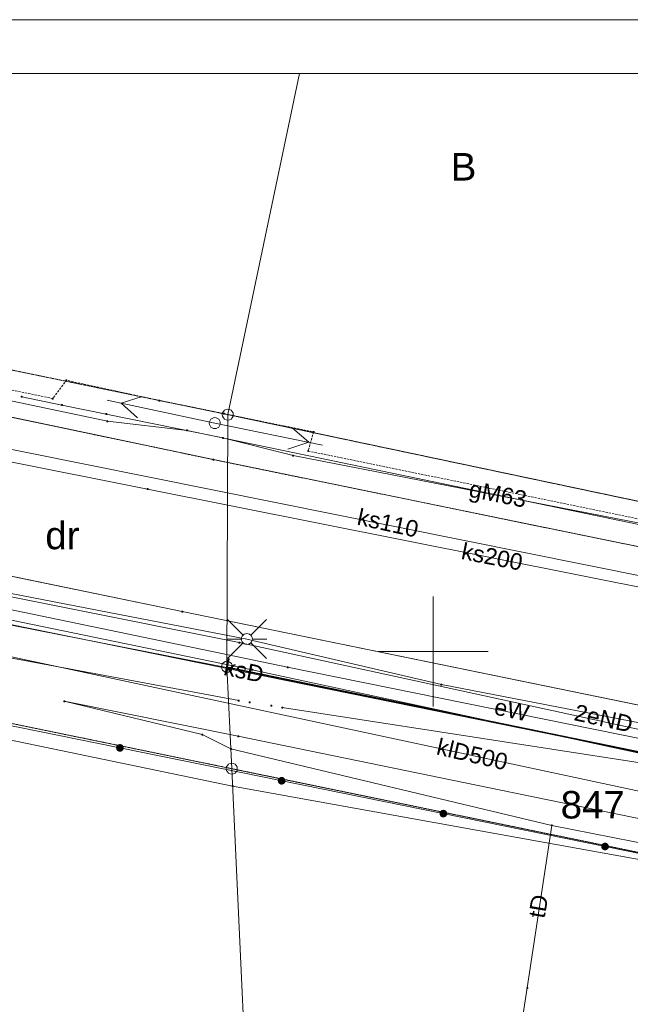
# Paper-space layout 'A-01 PLAN SYTUACYJNY' of a CAD drawing. Header units: millimetres. Extents: x 0 to 900, y 0 to 750.
# Tile 21 of 105: x 58 to 113, y 661 to 750. Entities that reach past the tile are written whole.
import ezdxf
from ezdxf.xclip import XClip

# ---------------------------------------------------------------- set-up
doc = ezdxf.new("R2010")
doc.units = ezdxf.units.MM
doc.header["$MEASUREMENT"] = 0
doc.header["$XCLIPFRAME"] = 0
for name, pattern in [('PRZER1-1', [1, 0.5, -0.5]), ('PRZER2-1', [1.5, 1, -0.5]), ('PRZER3-1', [4000, 3000, -1000])]:
    doc.linetypes.add(name, pattern=pattern)
doc.layers.add('A_Arkusz_Nr_pióra__1', color=7, linetype='Continuous', lineweight=20)
doc.layers.add('A_mapa_Nr_pióra__2', color=8, linetype='Continuous', lineweight=13)
doc.layers.add('A_podrys', color=7, linetype='Continuous')
doc.styles.add('STYL_AUTOMATYCZNY_1', font='arial.ttf')

# ---------------------------------------------------------------- blocks, each defined once
blk = doc.blocks.new('Rysunek_3_3', base_point=(-1239.757, 488.381))
at = {"layer": 'A_mapa_Nr_pióra__2', "linetype": 'Continuous', "lineweight": 13}
for points in [[(66.947, 683.475), (67.038, 683.469), (67.128, 683.486), (67.21, 683.526), (67.279, 683.586), (67.33, 683.662), (67.36, 683.748), (67.366, 683.84), (67.349, 683.929), (67.309, 684.011), (67.249, 684.08), (67.173, 684.131), (67.086, 684.161), (66.995, 684.168), (66.906, 684.15), (66.824, 684.11), (66.755, 684.05), (66.704, 683.974), (66.674, 683.888), (66.667, 683.797), (66.685, 683.707), (66.725, 683.625), (66.785, 683.556), (66.861, 683.505)], [(66.947, 683.475), (67.038, 683.469), (67.128, 683.486), (67.21, 683.526), (67.279, 683.586), (67.33, 683.662), (67.36, 683.748), (67.366, 683.84), (67.349, 683.929), (67.309, 684.011), (67.249, 684.08), (67.173, 684.131), (67.086, 684.161), (66.995, 684.168), (66.906, 684.15), (66.824, 684.11), (66.755, 684.05), (66.704, 683.974), (66.674, 683.888), (66.667, 683.797), (66.685, 683.707), (66.725, 683.625), (66.785, 683.556), (66.861, 683.505)], [(81.647, 680.489), (81.738, 680.482), (81.828, 680.5), (81.91, 680.54), (81.979, 680.6), (82.03, 680.675), (82.059, 680.762), (82.066, 680.853), (82.048, 680.943), (82.008, 681.025), (81.948, 681.094), (81.873, 681.145), (81.786, 681.175), (81.695, 681.181), (81.605, 681.163), (81.523, 681.123), (81.454, 681.063), (81.403, 680.988), (81.373, 680.901), (81.367, 680.81), (81.385, 680.72), (81.425, 680.638), (81.485, 680.569), (81.56, 680.518)], [(81.647, 680.489), (81.738, 680.482), (81.828, 680.5), (81.91, 680.54), (81.979, 680.6), (82.03, 680.675), (82.059, 680.762), (82.066, 680.853), (82.048, 680.943), (82.008, 681.025), (81.948, 681.094), (81.873, 681.145), (81.786, 681.175), (81.695, 681.181), (81.605, 681.163), (81.523, 681.123), (81.454, 681.063), (81.403, 680.988), (81.373, 680.901), (81.367, 680.81), (81.385, 680.72), (81.425, 680.638), (81.485, 680.569), (81.56, 680.518)], [(96.346, 677.502), (96.438, 677.496), (96.527, 677.513), (96.609, 677.553), (96.678, 677.613), (96.729, 677.689), (96.759, 677.775), (96.765, 677.866), (96.748, 677.956), (96.708, 678.038), (96.648, 678.107), (96.572, 678.158), (96.486, 678.188), (96.395, 678.194), (96.305, 678.177), (96.223, 678.137), (96.154, 678.077), (96.103, 678.001), (96.073, 677.915), (96.067, 677.824), (96.084, 677.734), (96.124, 677.652), (96.184, 677.583), (96.26, 677.532)], [(96.346, 677.502), (96.438, 677.496), (96.527, 677.513), (96.609, 677.553), (96.678, 677.613), (96.729, 677.689), (96.759, 677.775), (96.765, 677.866), (96.748, 677.956), (96.708, 678.038), (96.648, 678.107), (96.572, 678.158), (96.486, 678.188), (96.395, 678.194), (96.305, 678.177), (96.223, 678.137), (96.154, 678.077), (96.103, 678.001), (96.073, 677.915), (96.067, 677.824), (96.084, 677.734), (96.124, 677.652), (96.184, 677.583), (96.26, 677.532)], [(111.046, 674.515), (111.137, 674.509), (111.227, 674.527), (111.309, 674.567), (111.378, 674.627), (111.429, 674.702), (111.459, 674.789), (111.465, 674.88), (111.448, 674.97), (111.408, 675.052), (111.348, 675.121), (111.272, 675.172), (111.185, 675.201), (111.094, 675.208), (111.005, 675.19), (110.923, 675.15), (110.854, 675.09), (110.803, 675.014), (110.773, 674.928), (110.766, 674.837), (110.784, 674.747), (110.824, 674.665), (110.884, 674.596), (110.96, 674.545)], [(111.046, 674.515), (111.137, 674.509), (111.227, 674.527), (111.309, 674.567), (111.378, 674.627), (111.429, 674.702), (111.459, 674.789), (111.465, 674.88), (111.448, 674.97), (111.408, 675.052), (111.348, 675.121), (111.272, 675.172), (111.185, 675.201), (111.094, 675.208), (111.005, 675.19), (110.923, 675.15), (110.854, 675.09), (110.803, 675.014), (110.773, 674.928), (110.766, 674.837), (110.784, 674.747), (110.824, 674.665), (110.884, 674.596), (110.96, 674.545)]]:
    blk.add_hatch(color=8, dxfattribs=at).paths.add_polyline_path(points)
at = {"layer": 'A_mapa_Nr_pióra__2', "color": 8, "linetype": 'PRZER1-1', "lineweight": 13, "ltscale": 0.2, "flags": 128}
for points in [[(130.832, 745.1), (166.678, 734.795), (161.26, 705.495), (151.901, 698.255), (76.821, 714.11), (45.202, 720.628), (51.282, 745.1)], [(29.9, 723.715), (45.202, 720.628), (76.821, 714.11), (151.901, 698.255), (161.26, 705.495), (159.621, 696.615), (155.662, 674.935), (152.723, 658.235), (146.262, 667.714), (77.183, 681.931), (48.337, 687.853), (36.183, 690.348), (29.9, 691.641)], [(29.9, 653.436), (36.183, 690.348), (48.337, 687.853), (77.183, 681.931), (146.262, 667.714), (152.723, 658.235), (148.164, 632.295), (147.186, 592.335), (146.687, 572.355), (145.907, 540.323), (82.849, 560.452), (29.9, 577.346)]]:
    blk.add_lwpolyline(points, dxfattribs=at)
at = {"layer": 'A_mapa_Nr_pióra__2', "color": 8, "linetype": 'Continuous', "lineweight": 13, "ltscale": 0.2, "flags": 128}
for points in [[(83.348, 745.1), (76.821, 714.11), (151.901, 698.255), (161.26, 705.495), (166.678, 734.795), (130.832, 745.1)], [(169.757, 723.335), (165.068, 705.097), (162.477, 700.203), (160.648, 697.555), (157.053, 694.58), (153.402, 694.067), (75.508, 710.018), (29.9, 719.603)], [(29.9, 721.082), (65.873, 713.508), (73.124, 712.675), (153.341, 695.975), (154.281, 695.815)], [(29.9, 716.43), (177.6, 686.72), (173.902, 665.236), (188.648, 662.698)], [(163.761, 688.555), (132.023, 694.88), (69.526, 707.334), (43.666, 712.487), (32.303, 714.751), (29.9, 715.23)], [(58.085, 715.726), (61.737, 714.975), (65.769, 714.16), (76.375, 711.997), (82.761, 710.39), (119.843, 703.148), (136.279, 699.802), (151.57, 696.689), (156.143, 697.052), (163.512, 702.712), (166.781, 714.236), (180.617, 711.957)], [(75.64, 713.333), (65.861, 715.422)], [(68.603, 713.813), (67.118, 715.153), (69.021, 715.769)], [(75.64, 713.333), (85.438, 711.334)], [(82.681, 712.917), (84.178, 711.591), (82.281, 710.957)], [(155.857, 665.875), (156.477, 672.964), (155.643, 676.62), (153.111, 679.287), (149.631, 680.432), (72.674, 696.206), (29.9, 705.029)], [(426.177, 626.615), (394.877, 632.355), (372.277, 636.915), (367.297, 637.815), (324.777, 645.855), (307.377, 649.655), (302.617, 643.975), (280.597, 648.535), (277.877, 655.215), (265.977, 657.535), (261.157, 658.395), (256.197, 658.955), (247.737, 660.375), (244.717, 659.995), (219.477, 664.935), (213.577, 666.935), (174.997, 674.535), (169.377, 674.375), (154.197, 677.475), (143.037, 680.515), (96.237, 689.575), (78.557, 693.715), (29.9, 703.128)], [(173.034, 674.333), (143.644, 679.102), (77.855, 693.39), (29.9, 702.989)], [(508.224, 509.24), (505.288, 509.739), (511.121, 544.677), (515.528, 565.242), (523.479, 604.413), (520.539, 605.253), (495.139, 610.312), (384.98, 631.427), (372.98, 633.686), (304.661, 646.463), (279.321, 651.182), (242.081, 657.98), (221.081, 661.238), (217.221, 663.058), (170.822, 671.916), (166.782, 671.756), (155.742, 674.835), (147.302, 677.974), (82.262, 691.151), (29.9, 702.044)], [(508.06, 508.355), (500.8, 509.588), (502.642, 518.398), (520.887, 606.143), (481.951, 613.805), (427.051, 624.884), (368.129, 636.206), (325.007, 644.981), (254.307, 658.606), (214.989, 665.958), (143.658, 677.017), (79.037, 690.924), (38.037, 699.359), (29.9, 701.235)], [(161.4, 700.724), (160.82, 699.955), (151.597, 669.695), (77.777, 684.875), (61.946, 688.06)], [(29.9, 700.539), (130.466, 680.14), (166.097, 673.875), (198.029, 668.747), (232.437, 660.115)], [(29.9, 700.424), (39.723, 698.388), (77.143, 691.03), (127.042, 680.753), (151.622, 674.475), (183.342, 668.936)], [(95.497, 687.575), (95.497, 697.575)], [(77.82, 688.126), (29.9, 697.061)], [(127.645, 677.013), (36.349, 696.558)], [(78.204, 694.069), (76.789, 695.483)], [(78.911, 694.069), (80.325, 695.483)], [(78.057, 693.715), (76.757, 693.715)], [(79.057, 693.715), (80.357, 693.715)], [(78.204, 693.362), (76.789, 691.948)], [(78.911, 693.362), (80.325, 691.948)], [(100.497, 692.575), (90.497, 692.575)], [(149.016, 667.418), (77.257, 680.354), (35.938, 688.909), (29.9, 690.007)], [(150.057, 664.338), (147.931, 667.378), (44.901, 688.312)], [(148.364, 595.487), (148.379, 600.187), (150.03, 610.447), (150.134, 631.949), (155.984, 665.235), (154.187, 666.566), (146.565, 669.184), (141.19, 670.831), (127.83, 673.37), (119.226, 674.218), (106.277, 676.774), (77.099, 683.729), (74.493, 685.035), (61.946, 688.06)], [(235.517, 663.739), (81.768, 687.487)], [(102.588, 652.59), (104.036, 662.002), (106.277, 676.774)]]:
    blk.add_lwpolyline(points, dxfattribs=at)
at = {"layer": 'A_mapa_Nr_pióra__2', "color": 8, "linetype": 'PRZER3-1', "lineweight": 13, "ltscale": 0.2, "flags": 128}
for points in [[(169.757, 723.335), (165.068, 705.097), (162.477, 700.203), (160.648, 697.555), (157.053, 694.58), (153.402, 694.067), (75.508, 710.018), (29.9, 719.603)], [(29.9, 705.029), (72.674, 696.206), (149.631, 680.432), (153.111, 679.287), (155.643, 676.62), (156.477, 672.964), (155.857, 665.875)]]:
    blk.add_lwpolyline(points, dxfattribs=at)
at = {"layer": 'A_mapa_Nr_pióra__2', "color": 8, "linetype": 'PRZER2-1', "lineweight": 13, "ltscale": 0.2, "flags": 128}
blk.add_lwpolyline([(29.9, 722.063), (60.905, 715.568), (62.156, 717.225), (70.605, 715.39), (76.465, 714.202), (84.617, 712.532), (84.126, 710.801), (120.521, 703.332), (121.753, 705.05), (123.875, 706.232), (131.208, 704.73), (132.618, 702.95), (134.155, 700.562), (151.833, 696.877), (156.053, 696.819), (159.079, 699.285), (160.648, 697.555), (157.053, 694.58), (153.402, 694.067), (75.508, 710.018), (29.9, 719.603)], dxfattribs=at)
at = {"layer": 'A_mapa_Nr_pióra__2', "color": 8, "linetype": 'Continuous', "lineweight": 13, "ltscale": 0.2, "flags": 128}
for points in [[(62.111, 717.209), (62.111, 717.241), (62.14, 717.27), (62.172, 717.27), (62.201, 717.241), (62.201, 717.209), (62.172, 717.18), (62.14, 717.18)], [(58.04, 715.71), (58.04, 715.742), (58.069, 715.771), (58.101, 715.771), (58.13, 715.742), (58.13, 715.71), (58.101, 715.681), (58.069, 715.681)], [(60.86, 715.552), (60.86, 715.583), (60.889, 715.613), (60.921, 715.613), (60.95, 715.583), (60.95, 715.552), (60.921, 715.523), (60.889, 715.523)], [(61.692, 714.96), (61.692, 714.991), (61.721, 715.02), (61.753, 715.02), (61.782, 714.991), (61.782, 714.96), (61.753, 714.93), (61.721, 714.93)], [(70.56, 715.374), (70.56, 715.406), (70.589, 715.435), (70.621, 715.435), (70.65, 715.406), (70.65, 715.374), (70.621, 715.345), (70.589, 715.345)], [(65.724, 714.144), (65.724, 714.176), (65.753, 714.205), (65.785, 714.205), (65.814, 714.176), (65.814, 714.144), (65.785, 714.115), (65.753, 714.115)], [(76.821, 714.61), (76.976, 714.586), (77.115, 714.515), (77.226, 714.404), (77.297, 714.265), (77.321, 714.11), (77.297, 713.956), (77.226, 713.816), (77.115, 713.706), (76.976, 713.635), (76.821, 713.61), (76.667, 713.635), (76.527, 713.706), (76.417, 713.816), (76.346, 713.956), (76.321, 714.11), (76.346, 714.265), (76.417, 714.404), (76.527, 714.515), (76.667, 714.586)], [(76.42, 714.186), (76.42, 714.218), (76.449, 714.247), (76.481, 714.247), (76.51, 714.218), (76.51, 714.186), (76.481, 714.157), (76.449, 714.157)], [(155.662, 674.935), (159.621, 696.615), (151.901, 698.255), (76.821, 714.11), (76.743, 691.19)], [(65.828, 713.493), (65.828, 713.524), (65.857, 713.553), (65.889, 713.553), (65.918, 713.524), (65.918, 713.493), (65.889, 713.463), (65.857, 713.463)], [(75.64, 713.833), (75.769, 713.816), (75.89, 713.766), (75.993, 713.686), (76.073, 713.583), (76.123, 713.462), (76.14, 713.333), (76.123, 713.203), (76.073, 713.083), (75.993, 712.979), (75.89, 712.9), (75.769, 712.85), (75.64, 712.833), (75.511, 712.85), (75.39, 712.9), (75.286, 712.979), (75.207, 713.083), (75.157, 713.203), (75.14, 713.333), (75.157, 713.462), (75.207, 713.583), (75.286, 713.686), (75.39, 713.766), (75.511, 713.816)], [(73.079, 712.659), (73.079, 712.691), (73.109, 712.72), (73.14, 712.72), (73.169, 712.691), (73.169, 712.659), (73.14, 712.63), (73.109, 712.63)], [(84.572, 712.516), (84.572, 712.548), (84.602, 712.577), (84.633, 712.577), (84.662, 712.548), (84.662, 712.516), (84.633, 712.487), (84.602, 712.487)], [(76.33, 711.981), (76.33, 712.013), (76.359, 712.042), (76.391, 712.042), (76.42, 712.013), (76.42, 711.981), (76.391, 711.952), (76.359, 711.952)], [(84.081, 710.785), (84.081, 710.817), (84.11, 710.846), (84.141, 710.846), (84.171, 710.817), (84.171, 710.785), (84.141, 710.756), (84.11, 710.756)], [(75.463, 710.002), (75.463, 710.034), (75.492, 710.063), (75.524, 710.063), (75.553, 710.034), (75.553, 710.002), (75.524, 709.973), (75.492, 709.973)], [(82.716, 710.374), (82.716, 710.406), (82.745, 710.435), (82.777, 710.435), (82.806, 710.406), (82.806, 710.374), (82.777, 710.345), (82.745, 710.345)], [(69.481, 707.318), (69.481, 707.35), (69.511, 707.379), (69.542, 707.379), (69.571, 707.35), (69.571, 707.318), (69.542, 707.289), (69.511, 707.289)], [(72.629, 696.19), (72.629, 696.222), (72.659, 696.251), (72.69, 696.251), (72.719, 696.222), (72.719, 696.19), (72.69, 696.161), (72.659, 696.161)], [(78.557, 694.215), (78.687, 694.198), (78.807, 694.148), (78.911, 694.069), (78.99, 693.965), (79.04, 693.845), (79.057, 693.715), (79.04, 693.586), (78.99, 693.465), (78.911, 693.362), (78.807, 693.282), (78.687, 693.233), (78.557, 693.215), (78.428, 693.233), (78.307, 693.282), (78.204, 693.362), (78.124, 693.465), (78.074, 693.586), (78.057, 693.715), (78.074, 693.845), (78.124, 693.965), (78.204, 694.069), (78.307, 694.148), (78.428, 694.198)], [(77.81, 693.374), (77.81, 693.406), (77.839, 693.435), (77.871, 693.435), (77.9, 693.406), (77.9, 693.374), (77.871, 693.345), (77.839, 693.345)], [(76.743, 691.69), (76.897, 691.666), (77.036, 691.595), (77.147, 691.484), (77.218, 691.345), (77.243, 691.19), (77.218, 691.036), (77.147, 690.897), (77.036, 690.786), (76.897, 690.715), (76.743, 690.69), (76.588, 690.715), (76.449, 690.786), (76.338, 690.897), (76.267, 691.036), (76.243, 691.19), (76.267, 691.345), (76.338, 691.484), (76.449, 691.595), (76.588, 691.666)], [(146.262, 667.714), (152.723, 658.235), (155.662, 674.935), (76.743, 691.19), (77.183, 681.931)], [(77.098, 691.015), (77.098, 691.046), (77.127, 691.075), (77.158, 691.075), (77.188, 691.046), (77.188, 691.015), (77.158, 690.985), (77.127, 690.985)], [(78.992, 690.908), (78.992, 690.94), (79.021, 690.969), (79.053, 690.969), (79.082, 690.94), (79.082, 690.908), (79.053, 690.879), (79.021, 690.879)], [(82.217, 691.135), (82.217, 691.167), (82.247, 691.196), (82.278, 691.196), (82.307, 691.167), (82.307, 691.135), (82.278, 691.106), (82.247, 691.106)], [(96.192, 689.56), (96.192, 689.591), (96.221, 689.62), (96.253, 689.62), (96.282, 689.591), (96.282, 689.56), (96.253, 689.53), (96.221, 689.53)], [(77.775, 688.11), (77.775, 688.142), (77.804, 688.171), (77.836, 688.171), (77.865, 688.142), (77.865, 688.11), (77.836, 688.081), (77.804, 688.081)], [(61.901, 688.044), (61.901, 688.076), (61.931, 688.105), (61.962, 688.105), (61.991, 688.076), (61.991, 688.044), (61.962, 688.015), (61.931, 688.015)], [(78.762, 687.95), (78.762, 687.982), (78.791, 688.011), (78.823, 688.011), (78.852, 687.982), (78.852, 687.95), (78.823, 687.921), (78.791, 687.921)], [(80.736, 687.631), (80.736, 687.663), (80.765, 687.692), (80.797, 687.692), (80.826, 687.663), (80.826, 687.631), (80.797, 687.602), (80.765, 687.602)], [(81.723, 687.471), (81.723, 687.503), (81.752, 687.532), (81.784, 687.532), (81.813, 687.503), (81.813, 687.471), (81.784, 687.442), (81.752, 687.442)], [(74.448, 685.019), (74.448, 685.051), (74.477, 685.08), (74.509, 685.08), (74.538, 685.051), (74.538, 685.019), (74.509, 684.99), (74.477, 684.99)], [(77.732, 684.86), (77.732, 684.891), (77.761, 684.92), (77.793, 684.92), (77.822, 684.891), (77.822, 684.86), (77.793, 684.83), (77.761, 684.83)], [(77.054, 683.713), (77.054, 683.745), (77.083, 683.774), (77.115, 683.774), (77.144, 683.745), (77.144, 683.713), (77.115, 683.684), (77.083, 683.684)], [(77.183, 682.431), (77.338, 682.406), (77.477, 682.335), (77.588, 682.224), (77.659, 682.085), (77.683, 681.931), (77.659, 681.776), (77.588, 681.637), (77.477, 681.526), (77.338, 681.455), (77.183, 681.431), (77.029, 681.455), (76.889, 681.526), (76.779, 681.637), (76.707, 681.776), (76.683, 681.931), (76.707, 682.085), (76.779, 682.224), (76.889, 682.335), (77.029, 682.406)], [(148.164, 632.295), (152.723, 658.235), (146.262, 667.714), (77.183, 681.931), (79.165, 639.331)], [(77.212, 680.339), (77.212, 680.37), (77.241, 680.399), (77.272, 680.399), (77.302, 680.37), (77.302, 680.339), (77.272, 680.309), (77.241, 680.309)], [(106.232, 676.758), (106.232, 676.79), (106.261, 676.819), (106.293, 676.819), (106.322, 676.79), (106.322, 676.758), (106.293, 676.729), (106.261, 676.729)], [(103.991, 661.986), (103.991, 662.018), (104.02, 662.047), (104.052, 662.047), (104.081, 662.018), (104.081, 661.986), (104.052, 661.957), (104.02, 661.957)]]:
    blk.add_lwpolyline(points, close=True, dxfattribs=at)
at = {"layer": 'A_mapa_Nr_pióra__2', "color": 8, "linetype": 'Continuous', "lineweight": 13, "char_height": 2.5, "attachment_point": 7, "style": 'STYL_AUTOMATYCZNY_1'}
for s, insert in [('\\A1;{\\pql;\\fArial|b0|i0|c238|p0;\\W1.000000;B}', (97.086, 735.382)), ('\\A1;{\\pql;\\fArial|b0|i0|c238|p0;\\W1.000000;dr}', (60.233, 701.842)), ('\\A1;{\\pql;\\fArial|b0|i0|c238|p0;\\W1.000000;847}', (107.078, 677.368))]:
    blk.add_mtext(s, dxfattribs=dict(at, insert=insert))
at = {"layer": 'A_mapa_Nr_pióra__2', "color": 8, "linetype": 'Continuous', "lineweight": 13, "char_height": 1.5, "attachment_point": 7, "style": 'STYL_AUTOMATYCZNY_1'}
for s, insert, rotation in [('\\A1;{\\pql;\\fArial|b0|i0|c238|p0;\\W1.000000;gM63}', (98.579, 706.206), 348.94932), ('\\A1;{\\pql;\\fArial|b0|i0|c238|p0;\\W1.000000;ks110}', (88.487, 704.107), 347.57278), ('\\A1;{\\pql;\\fArial|b0|i0|c238|p0;\\W1.000000;ks200}', (97.961, 700.987), 348.73019), ('\\A1;{\\pql;\\fArial|b0|i0|c238|p0;\\W1.000000;ksD}', (76.356, 690.437), 348.53062), ('\\A1;{\\pql;\\fArial|b0|i0|c238|p0;\\W1.000000;eW}', (100.934, 686.861), 347.70067), ('\\A1;{\\pql;\\fArial|b0|i0|c238|p0;\\W1.000000;2eND}', (108.204, 686.332), 347.62674), ('\\A1;{\\pql;\\fArial|b0|i0|c238|p0;\\W1.000000;klD500}', (95.694, 683.231), 346.86288), ('\\A1;{\\pql;\\fArial|b0|i0|c238|p0;\\W1.000000;tD}', (105.63, 668.264), 80.32228)]:
    blk.add_mtext(s, dxfattribs=dict(at, insert=insert, rotation=rotation))

psp = doc.layouts.new('A-01 PLAN SYTUACYJNY')

# ---------------------------------------------------------------- linework, layer by layer
at = {"layer": 'A_Arkusz_Nr_pióra__1', "color": 7, "linetype": 'Continuous', "lineweight": 20}
psp.add_line((895.1, 745.1), (29.9, 745.1), dxfattribs=at)
at = {"layer": 'A_Arkusz_Nr_pióra__1', "color": 7, "linetype": 'Continuous', "lineweight": 20, "flags": 128}
psp.add_lwpolyline([(0, 750), (900, 750), (900, 0), (0, 0)], close=True, dxfattribs=at)

# ---------------------------------------------------------------- block references
at = {"layer": 'A_podrys', "color": 37, "linetype": 'Continuous', "lineweight": 5, "true_color": 0x656532}
ref = psp.add_blockref('Rysunek_3_3', (-1239.757, 488.381), dxfattribs=at)
XClip(ref).set_block_clipping_path([(29.90003743, 157.4723136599), (895.1, 745.1)])

doc.saveas('drawing.dxf')
